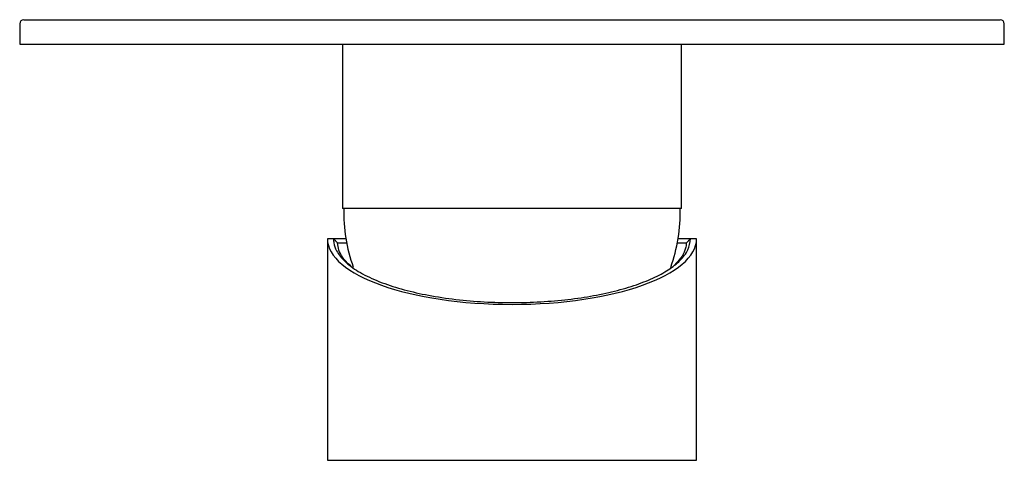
# Model space of a CAD drawing. Header units: millimetres. Extents: x 4070.125 to 4070.245, y 1745.203 to 1745.256.
import ezdxf

# ---------------------------------------------------------------- set-up
doc = ezdxf.new("R2010")
doc.units = ezdxf.units.MM
doc.layers.add('SANINDUSA', color=3, linetype='Continuous')

msp = doc.modelspace()

# ---------------------------------------------------------------- linework, layer by layer
at = {"layer": 'SANINDUSA'}
for p, q in [((4070.125149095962, 1745.256355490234), (4070.244149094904, 1745.256355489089)), ((4070.124649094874, 1745.255855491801), (4070.124649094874, 1745.25335549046)), ((4070.244649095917, 1745.25335549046), (4070.244649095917, 1745.255855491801)), ((4070.124649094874, 1745.25335549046), (4070.131728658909, 1745.25335549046)), ((4070.131728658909, 1745.25335549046), (4070.244649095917, 1745.25335549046)), ((4070.163999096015, 1745.25335549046), (4070.163999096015, 1745.233355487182)), ((4070.205299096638, 1745.233355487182), (4070.205299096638, 1745.25335549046)), ((4070.205299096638, 1745.233355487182), (4070.163999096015, 1745.233355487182)), ((4070.162149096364, 1745.229655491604), (4070.162149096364, 1745.202655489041)), ((4070.162899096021, 1745.229655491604), (4070.162149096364, 1745.229655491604)), ((4070.162899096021, 1745.229655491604), (4070.162899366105, 1745.229655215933)), ((4070.162899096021, 1745.229655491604), (4070.162899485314, 1745.229655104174)), ((4070.164409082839, 1745.229655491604), (4070.162899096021, 1745.229655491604)), ((4070.206399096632, 1745.229655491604), (4070.204889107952, 1745.229655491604)), ((4070.206398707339, 1745.229655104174), (4070.206399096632, 1745.229655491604)), ((4070.207149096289, 1745.229655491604), (4070.206399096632, 1745.229655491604)), ((4070.207149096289, 1745.202655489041), (4070.207149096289, 1745.229655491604)), ((4070.163399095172, 1745.229155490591), (4070.164497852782, 1745.229155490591)), ((4070.204800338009, 1745.229155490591), (4070.205899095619, 1745.229155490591)), ((4070.162149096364, 1745.202655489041), (4070.207149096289, 1745.202655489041))]:
    msp.add_line(p, q, dxfattribs=at)
for centre, radius, start, end in [((4070.125149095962, 1745.255855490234), 0.0005, 90, 180), ((4070.244149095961, 1745.255855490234), 0.0005, 0, 90), ((4070.184143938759, 1745.232901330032), 0.02000000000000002, 178.6988150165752, 199.5834440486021), ((4070.185154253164, 1745.232901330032), 0.02000000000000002, 340.3310261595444, 1.301184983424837)]:
    msp.add_arc(centre, radius, start, end, dxfattribs=at)
msp.add_ellipse((4070.184649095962, 1745.229655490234), major_axis=(0.02249999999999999, 0), ratio=0.3555555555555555, start_param=3.141592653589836, end_param=6.283185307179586, dxfattribs=at)
for points, knots in [([(4070.162899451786, 1745.229655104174), (4070.162905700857, 1745.22949004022), (4070.16292446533, 1745.228994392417), (4070.163260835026, 1745.228056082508), (4070.164186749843, 1745.226873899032), (4070.165560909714, 1745.225854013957), (4070.166958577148, 1745.225092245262), (4070.168152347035, 1745.224553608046), (4070.169843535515, 1745.2239154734), (4070.172153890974, 1745.223237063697), (4070.175259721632, 1745.222594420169), (4070.178606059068, 1745.22214340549), (4070.182080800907, 1745.221896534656), (4070.185572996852, 1745.221849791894), (4070.189001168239, 1745.221998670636), (4070.192306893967, 1745.222337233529), (4070.195403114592, 1745.222850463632), (4070.197769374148, 1745.223417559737), (4070.199945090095, 1745.224084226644), (4070.201888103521, 1745.224841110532), (4070.203789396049, 1745.225867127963), (4070.205244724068, 1745.227021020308), (4070.206226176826, 1745.228296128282), (4070.206340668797, 1745.229197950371), (4070.206398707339, 1745.229655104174)], [0, 0, 0, 0, 0.02091954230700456, 0.06281641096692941, 0.1194279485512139, 0.1751914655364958, 0.2039244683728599, 0.2326564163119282, 0.2601075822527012, 0.3119867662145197, 0.3624672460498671, 0.4144354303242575, 0.4643635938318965, 0.5125697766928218, 0.562172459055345, 0.6104401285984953, 0.6587018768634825, 0.7082507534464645, 0.7334010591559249, 0.7838186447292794, 0.834227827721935, 0.8858499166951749, 0.9421347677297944, 1, 1, 1, 1]), ([(4070.162899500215, 1745.229655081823), (4070.162982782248, 1745.229571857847), (4070.16314935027, 1745.229405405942), (4070.163316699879, 1745.229238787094), (4070.163400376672, 1745.22915547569)], [0, 0, 0, 0, 0.4999881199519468, 1, 1, 1, 1]), ([(4070.205897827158, 1745.229155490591), (4070.205981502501, 1745.229238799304), (4070.206148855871, 1745.229405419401), (4070.206315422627, 1745.229571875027), (4070.206398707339, 1745.229655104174)], [0, 0, 0, 0, 0.499991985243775, 1, 1, 1, 1]), ([(4070.164994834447, 1745.226363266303), (4070.164792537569, 1745.226529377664), (4070.16437498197, 1745.2268722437), (4070.163914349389, 1745.227515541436), (4070.163502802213, 1745.228278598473), (4070.163434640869, 1745.228862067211), (4070.163400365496, 1745.229155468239)], [0, 0, 0, 0, 0.188329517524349, 0.3887259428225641, 0.6926168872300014, 1, 1, 1, 1]), ([(4070.205897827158, 1745.229155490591), (4070.205896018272, 1745.229113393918), (4070.205892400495, 1745.229029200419), (4070.205879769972, 1745.228902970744), (4070.205844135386, 1745.228650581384), (4070.205701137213, 1745.22810474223), (4070.20531962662, 1745.227332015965), (4070.20474037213, 1745.226752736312), (4070.204480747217, 1745.226493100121)], [0, 0, 0, 0, 0.04645245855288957, 0.0929050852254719, 0.1393578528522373, 0.3252511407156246, 0.6975740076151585, 1, 1, 1, 1])]:
    msp.add_open_spline(points, degree=3, knots=knots, dxfattribs=at)

doc.saveas('drawing.dxf')
